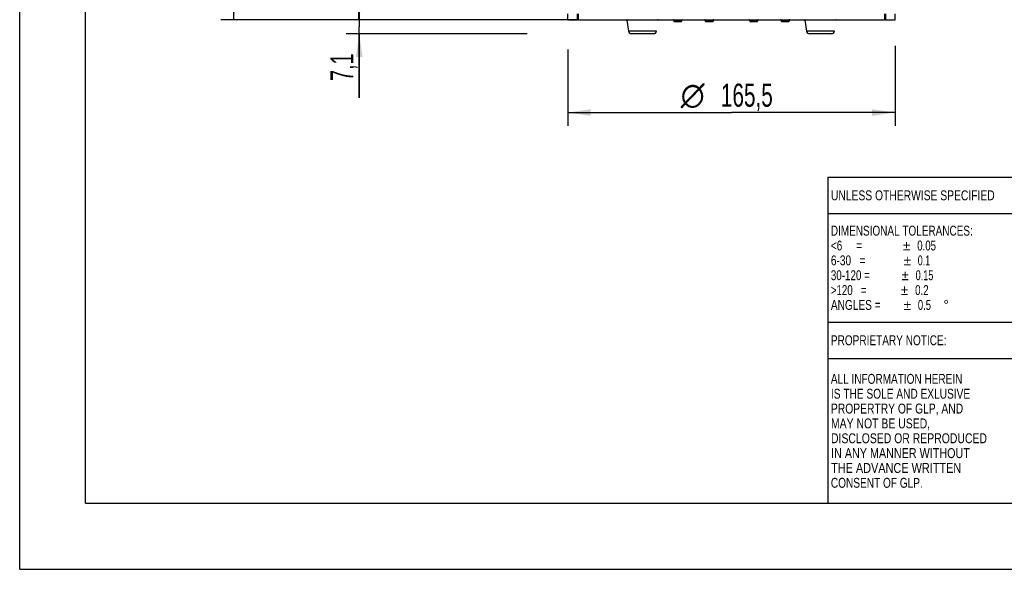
# Model space of a CAD drawing. Extents: x 0 to 297, y 0 to 210.
# Tile 1 of 41: x 0 to 149, y 0 to 83. Entities that reach past the tile are written whole.
import ezdxf
from ezdxf.enums import TextEntityAlignment as Align

# ---------------------------------------------------------------- set-up
doc = ezdxf.new("R2010")
doc.units = 0
doc.header["$LTSCALE"] = 16.335
doc.header["$MEASUREMENT"] = 0
doc.layers.get('0').update_dxf_attribs({"linetype": 'CONTINUOUS'})
doc.styles.get("Standard").update_dxf_attribs({"font": 'txt', "width": 0.7})
doc.styles.add('TEXTSTYLE_1', font='gdt', dxfattribs={"width": 0.8})
doc.styles.add('TEXTSTYLE_2', font='gdt', dxfattribs={"width": 0.7})
doc.styles.add('TEXTSTYLE_3', font='txt', dxfattribs={"width": 0.8})
doc.dimstyles.get("Standard").update_dxf_attribs({"dimtxt": 0.18, "dimasz": 0.18, "dimexe": 0.18, "dimexo": 0.0625, "dimgap": 0.09, "dimtad": 0, "dimtih": 1, "dimtoh": 1, "dimdec": 4, "dimzin": 0, "dimdsep": 46, "dimtxsty": 'STANDARD', "dimcen": 0.09, "dimadec": 0, "dimazin": 0, "dimtfac": 1, "dimtdec": 4, "dimtofl": 0, "dimtmove": 0, "dimatfit": 3, "dimfxl": 1, "dimtolj": 1, "dimtzin": 0, "dimarcsym": 0})

# ---------------------------------------------------------------- blocks, each defined once
blk = doc.blocks.new('_FILLED')
at = {"color": 0, "linetype": 'ByBlock'}
blk.add_solid([(0, 0), (-1, 0.143), (-1, -0.143)], dxfattribs=at)
blk = doc.blocks.new('*D7')
at = {"color": 2, "linetype": 'Continuous'}
for p, q in [((132.72, 79.32), (132.72, 67.21)), ((83.07, 78.76), (83.07, 67.21)), ((83.07, 69.21), (107.89, 69.21)), ((132.72, 69.21), (107.89, 69.21))]:
    blk.add_line(p, q, dxfattribs=at)
at = {"color": 2, "linetype": 'Continuous', "xscale": 3.5, "yscale": 3.5, "zscale": 3.5, "rotation": 180}
blk.add_blockref('_FILLED', (83.07, 69.21), dxfattribs=at)
at = {"color": 2, "linetype": 'Continuous', "xscale": 3.5, "yscale": 3.5, "zscale": 3.5}
blk.add_blockref('_FILLED', (132.72, 69.21), dxfattribs=at)
at = {"color": 2, "linetype": 'Continuous', "width": 0.671429}
blk.add_text('165,5', height=3.5, dxfattribs=at).set_placement((110.23, 70.09), align=Align.CENTER)
at = {"color": 2, "linetype": 'Continuous', "style": 'TEXTSTYLE_2'}
blk.add_text('n', height=3.5, dxfattribs=at).set_placement((102.02, 70.09), align=Align.CENTER)
blk = doc.blocks.new('*D8')
at = {"color": 2, "linetype": 'Continuous'}
for p, q in [((73.45, 159.15), (49.4, 159.15)), ((51.4, 159.15), (51.4, 121.21)), ((51.4, 83.28), (51.4, 121.21)), ((76.76, 83.28), (49.4, 83.28))]:
    blk.add_line(p, q, dxfattribs=at)
at = {"color": 2, "linetype": 'Continuous', "xscale": 3.5, "yscale": 3.5, "zscale": 3.5}
for p, rotation in [((51.4, 159.15), 90), ((51.4, 83.28), 270)]:
    blk.add_blockref('_FILLED', p, dxfattribs=dict(at, rotation=rotation))
at = {"color": 2, "linetype": 'Continuous', "width": 0.738095}
blk.add_text('253', height=3.5, rotation=90, dxfattribs=at).set_placement((50.53, 121.21), align=Align.CENTER)
blk = doc.blocks.new('*D9')
at = {"color": 2, "linetype": 'Continuous'}
for p, q in [((51.47, 83.28), (51.47, 90.78)), ((51.47, 90.78), (51.47, 82.21)), ((76.6, 83.28), (49.47, 83.28)), ((51.47, 71.42), (51.47, 82.21)), ((76.91, 81.15), (49.47, 81.15)), ((51.47, 81.15), (51.47, 71.42))]:
    blk.add_line(p, q, dxfattribs=at)
at = {"color": 2, "linetype": 'Continuous', "xscale": 3.5, "yscale": 3.5, "zscale": 3.5}
for p, rotation in [((51.47, 83.28), 270), ((51.47, 81.15), 90)]:
    blk.add_blockref('_FILLED', p, dxfattribs=dict(at, rotation=rotation))
at = {"color": 2, "linetype": 'Continuous', "width": 0.642857}
blk.add_text('7,1', height=3.5, rotation=90, dxfattribs=at).set_placement((50.59, 78.17), align=Align.RIGHT)
blk = doc.blocks.new('*D10')
at = {"color": 2, "linetype": 'Continuous'}
for p, q in [((73.4, 172.95), (30.47, 172.95)), ((32.47, 172.95), (32.47, 128.11)), ((32.47, 83.28), (32.47, 128.11)), ((84.68, 83.28), (30.47, 83.28))]:
    blk.add_line(p, q, dxfattribs=at)
at = {"color": 2, "linetype": 'Continuous', "xscale": 3.5, "yscale": 3.5, "zscale": 3.5}
for p, rotation in [((32.47, 172.95), 90), ((32.47, 83.28), 270)]:
    blk.add_blockref('_FILLED', p, dxfattribs=dict(at, rotation=rotation))
at = {"color": 2, "linetype": 'Continuous', "width": 0.785714}
blk.add_text('299', height=3.5, rotation=90, dxfattribs=at).set_placement((31.59, 128.11), align=Align.CENTER)

msp = doc.modelspace()

# ---------------------------------------------------------------- linework, layer by layer
at = {"color": 7, "linetype": 'Continuous'}
for p, q in [((0, 0), (0, 210)), ((83.06737, 83.27666), (83.06737, 84.17666)), ((132.71737, 83.27666), (132.71737, 84.17666)), ((83.06729, 83.27666), (83.96737, 83.27666)), ((83.96737, 83.27666), (84.54905, 83.27666)), ((84.68474, 83.27666), (84.54905, 83.27666)), ((84.68474, 83.27666), (86.81389, 83.27666)), ((86.81389, 83.27666), (86.8589, 83.27666)), ((86.8589, 83.27666), (86.91889, 83.27666)), ((86.91889, 83.27666), (87.69889, 83.27666)), ((87.69889, 83.27666), (87.75889, 83.27666)), ((87.75889, 83.27666), (87.80389, 83.27666)), ((87.80389, 83.27666), (92.01755, 83.27666)), ((92.01755, 83.27666), (92.0769, 83.27666)), ((92.01755, 83.20788), (92.26556, 81.53082)), ((92.0769, 83.27666), (93.90788, 83.27666)), ((93.90788, 83.27666), (93.94237, 83.27666)), ((93.94237, 83.27666), (94.07898, 83.27666)), ((94.07898, 83.27666), (94.84237, 83.27666)), ((94.84237, 83.27666), (94.87237, 83.27666)), ((94.87237, 83.27666), (96.23898, 83.27666)), ((96.23898, 83.27666), (96.70785, 83.27666)), ((96.70785, 83.27666), (96.72882, 83.27666)), ((96.72882, 83.27666), (96.7672, 83.27666)), ((96.7672, 83.27666), (98.35237, 83.27666)), ((98.35237, 83.27666), (100.81237, 83.27666)), ((99.14737, 83.18666), (99.14737, 83.06666)), ((100.25737, 82.97666), (99.23737, 82.97666)), ((100.34737, 83.18666), (100.34737, 83.06666)), ((100.81237, 83.27666), (101.23237, 83.27666)), ((101.23237, 83.27666), (102.95171, 83.27666)), ((102.95171, 83.27666), (102.97237, 83.27666)), ((102.97237, 83.27666), (103.82737, 83.27666)), ((103.82737, 83.27666), (105.20737, 83.27666)), ((103.91737, 83.18666), (103.91737, 83.06666)), ((105.02737, 82.97666), (104.00737, 82.97666)), ((105.11737, 83.18666), (105.11737, 83.06666)), ((105.20737, 83.27666), (110.57737, 83.27666)), ((110.57737, 83.27666), (111.95737, 83.27666)), ((110.66737, 83.18666), (110.66737, 83.06666)), ((111.77737, 82.97666), (110.75737, 82.97666)), ((111.86737, 83.18666), (111.86737, 83.06666)), ((111.95737, 83.27666), (112.81237, 83.27666)), ((112.81237, 83.27666), (112.83304, 83.27666)), ((112.83304, 83.27666), (114.55237, 83.27666)), ((114.55237, 83.27666), (114.97237, 83.27666)), ((114.97237, 83.27666), (117.43237, 83.27666)), ((115.43737, 83.18666), (115.43737, 83.06666)), ((116.54737, 82.97666), (115.52737, 82.97666)), ((116.63737, 83.18666), (116.63737, 83.06666)), ((117.43237, 83.27666), (119.01755, 83.27666)), ((119.01755, 83.27666), (119.05593, 83.27666)), ((119.01755, 83.20788), (119.26556, 81.53082)), ((119.05593, 83.27666), (119.0769, 83.27666)), ((119.0769, 83.27666), (119.54577, 83.27666)), ((119.54577, 83.27666), (120.91237, 83.27666)), ((120.91237, 83.27666), (120.94237, 83.27666)), ((120.94237, 83.27666), (121.70577, 83.27666)), ((121.70577, 83.27666), (121.84237, 83.27666)), ((121.84237, 83.27666), (121.87687, 83.27666)), ((121.87687, 83.27666), (123.70785, 83.27666)), ((123.70785, 83.27666), (123.7672, 83.27666)), ((123.7672, 83.27666), (127.98086, 83.27666)), ((127.98086, 83.27666), (128.02586, 83.27666)), ((128.02586, 83.27666), (128.08586, 83.27666)), ((128.08586, 83.27666), (128.47586, 83.27666)), ((128.47586, 83.27666), (128.55015, 83.27666)), ((128.55015, 83.27666), (128.86573, 83.27666)), ((128.86573, 83.27666), (128.92585, 83.27666)), ((128.92585, 83.27666), (128.97086, 83.27666)), ((128.97086, 83.27666), (131.10001, 83.27666)), ((131.2357, 83.27666), (131.10001, 83.27666)), ((131.2357, 83.27666), (131.81737, 83.27666)), ((131.81737, 83.27666), (132.71745, 83.27666)), ((93.04237, 81.14666), (92.71072, 81.14666)), ((95.74237, 81.14666), (93.04237, 81.14666)), ((96.07403, 81.14666), (95.74237, 81.14666)), ((120.04237, 81.14666), (119.71072, 81.14666)), ((122.74237, 81.14666), (120.04237, 81.14666)), ((123.07403, 81.14666), (122.74237, 81.14666)), ((0, 0), (297, 0))]:
    msp.add_line(p, q, dxfattribs=at)
at = {"color": 2, "linetype": 'Continuous'}
for p, q in [((10, 10), (10, 200)), ((122.47997, 59.40999), (286.99997, 59.40999)), ((122.47997, 59.40999), (122.47997, 9.99999)), ((122.47997, 53.91999), (232.15997, 53.91999)), ((122.47997, 37.44999), (159.03997, 37.44999)), ((122.47997, 31.95999), (159.03997, 31.95999)), ((10, 10), (287, 10)), ((122.47997, 9.99999), (286.99997, 9.99999))]:
    msp.add_line(p, q, dxfattribs=at)
at = {"color": 9, "linetype": 'Continuous'}
for p, q in [((84.54905, 83.27666), (84.54905, 84.17666)), ((84.68474, 83.27666), (84.68474, 84.17666)), ((131.10001, 84.17666), (131.10001, 83.27666)), ((131.2357, 84.17666), (131.2357, 83.27666))]:
    msp.add_line(p, q, dxfattribs=at)
for points in [[(96.7672, 83.20788), (96.74508, 83.20788), (96.67914, 83.20788), (96.57059, 83.20788), (96.42147, 83.20788), (96.23456, 83.20788), (96.01332, 83.20788), (95.76189, 83.20788), (95.48495, 83.20788), (95.18766, 83.20788), (94.87555, 83.20788), (94.55444, 83.20788), (94.23031, 83.20788), (93.9092, 83.20788), (93.59709, 83.20788), (93.2998, 83.20788), (93.02286, 83.20788), (92.77143, 83.20788), (92.55019, 83.20788), (92.36327, 83.20788), (92.21415, 83.20788), (92.10561, 83.20788), (92.03966, 83.20788), (92.01755, 83.20788)], [(100.34737, 83.18666), (100.31801, 83.18666), (100.23278, 83.18666), (100.10005, 83.18666), (99.93279, 83.18666), (99.74738, 83.18666), (99.56197, 83.18666), (99.39471, 83.18666), (99.26197, 83.18666), (99.17674, 83.18666), (99.14737, 83.18666)], [(100.34737, 83.06666), (100.31801, 83.06666), (100.23278, 83.06666), (100.10005, 83.06666), (99.93278, 83.06666), (99.74737, 83.06666), (99.56196, 83.06666), (99.3947, 83.06666), (99.26196, 83.06666), (99.17674, 83.06666), (99.14737, 83.06666)], [(105.11737, 83.18666), (105.08801, 83.18666), (105.00278, 83.18666), (104.87005, 83.18666), (104.70279, 83.18666), (104.51738, 83.18666), (104.33197, 83.18666), (104.16471, 83.18666), (104.03197, 83.18666), (103.94674, 83.18666), (103.91737, 83.18666)], [(105.11737, 83.06666), (105.08801, 83.06666), (105.00278, 83.06666), (104.87005, 83.06666), (104.70278, 83.06666), (104.51737, 83.06666), (104.33196, 83.06666), (104.1647, 83.06666), (104.03196, 83.06666), (103.94674, 83.06666), (103.91737, 83.06666)], [(111.86737, 83.18666), (111.83801, 83.18666), (111.75278, 83.18666), (111.62005, 83.18666), (111.45279, 83.18666), (111.26738, 83.18666), (111.08197, 83.18666), (110.91471, 83.18666), (110.78197, 83.18666), (110.69674, 83.18666), (110.66737, 83.18666)], [(111.86737, 83.06666), (111.83801, 83.06666), (111.75278, 83.06666), (111.62005, 83.06666), (111.45278, 83.06666), (111.26737, 83.06666), (111.08196, 83.06666), (110.9147, 83.06666), (110.78196, 83.06666), (110.69674, 83.06666), (110.66737, 83.06666)], [(116.63737, 83.18666), (116.60801, 83.18666), (116.52278, 83.18666), (116.39005, 83.18666), (116.22279, 83.18666), (116.03738, 83.18666), (115.85197, 83.18666), (115.68471, 83.18666), (115.55197, 83.18666), (115.46674, 83.18666), (115.43737, 83.18666)], [(116.63737, 83.06666), (116.60801, 83.06666), (116.52278, 83.06666), (116.39005, 83.06666), (116.22278, 83.06666), (116.03737, 83.06666), (115.85196, 83.06666), (115.6847, 83.06666), (115.55196, 83.06666), (115.46674, 83.06666), (115.43737, 83.06666)], [(123.7672, 83.20788), (123.74508, 83.20788), (123.67914, 83.20788), (123.57059, 83.20788), (123.42147, 83.20788), (123.23456, 83.20788), (123.01332, 83.20788), (122.76189, 83.20788), (122.48495, 83.20788), (122.18766, 83.20788), (121.87555, 83.20788), (121.55444, 83.20788), (121.23031, 83.20788), (120.9092, 83.20788), (120.59709, 83.20788), (120.2998, 83.20788), (120.02286, 83.20788), (119.77143, 83.20788), (119.55019, 83.20788), (119.36327, 83.20788), (119.21415, 83.20788), (119.10561, 83.20788), (119.03966, 83.20788), (119.01755, 83.20788)], [(96.51919, 81.53082), (96.49754, 81.53082), (96.43304, 81.53082), (96.32699, 81.53082), (96.18156, 81.53082), (95.99971, 81.53082), (95.78514, 81.53082), (95.54222, 81.53082), (95.27588, 81.53082), (94.99157, 81.53082), (94.69505, 81.53082), (94.39237, 81.53082), (94.0897, 81.53082), (93.79318, 81.53082), (93.50886, 81.53082), (93.24253, 81.53082), (92.99961, 81.53082), (92.78504, 81.53082), (92.60318, 81.53082), (92.45776, 81.53082), (92.35171, 81.53082), (92.28721, 81.53082), (92.26556, 81.53082)], [(123.51919, 81.53082), (123.49754, 81.53082), (123.43304, 81.53082), (123.32699, 81.53082), (123.18156, 81.53082), (122.99971, 81.53082), (122.78514, 81.53082), (122.54222, 81.53082), (122.27588, 81.53082), (121.99157, 81.53082), (121.69505, 81.53082), (121.39237, 81.53082), (121.0897, 81.53082), (120.79318, 81.53082), (120.50886, 81.53082), (120.24253, 81.53082), (119.99961, 81.53082), (119.78504, 81.53082), (119.60318, 81.53082), (119.45776, 81.53082), (119.35171, 81.53082), (119.28721, 81.53082), (119.26556, 81.53082)]]:
    msp.add_lwpolyline(points, dxfattribs=at)
at = {"color": 7, "linetype": 'Continuous'}
for points in [[(100.25737, 82.97666), (100.22662, 82.97666), (100.13806, 82.97666), (100.00237, 82.97666), (99.83593, 82.97666), (99.65881, 82.97666), (99.49237, 82.97666), (99.35669, 82.97666), (99.26813, 82.97666), (99.23737, 82.97666)], [(105.02737, 82.97666), (104.99662, 82.97666), (104.90806, 82.97666), (104.77237, 82.97666), (104.60593, 82.97666), (104.42881, 82.97666), (104.26237, 82.97666), (104.12669, 82.97666), (104.03813, 82.97666), (104.00737, 82.97666)], [(111.77737, 82.97666), (111.74662, 82.97666), (111.65806, 82.97666), (111.52237, 82.97666), (111.35593, 82.97666), (111.17881, 82.97666), (111.01237, 82.97666), (110.87669, 82.97666), (110.78813, 82.97666), (110.75737, 82.97666)], [(116.54737, 82.97666), (116.51662, 82.97666), (116.42806, 82.97666), (116.29237, 82.97666), (116.12593, 82.97666), (115.94881, 82.97666), (115.78237, 82.97666), (115.64669, 82.97666), (115.55813, 82.97666), (115.52737, 82.97666)]]:
    msp.add_lwpolyline(points, dxfattribs=at)
for centre, radius, start, end in [((92.0769, 83.21666), 0.06, 90, 188.4123453), ((92.0769, 83.21666), 0.06, 90, 188.4123453), ((96.70785, 83.21666), 0.06, 351.5876547, 90), ((96.70785, 83.21666), 0.06, 351.5876547, 90), ((99.05737, 83.18666), 0.09, 0, 89.9999982), ((99.23737, 83.06666), 0.09, 180, 210.0026086), ((99.23737, 83.06666), 0.09, 180, 210.0023737), ((99.23737, 83.06666), 0.09, 210.0026086, 223.9991823), ((99.23737, 83.06666), 0.09, 210.0023737, 223.9999597), ((99.23737, 83.06666), 0.09, 223.9991823, 240.0029824), ((99.23737, 83.06666), 0.09, 223.9999597, 240.0027139), ((99.23737, 83.06666), 0.09, 240.0029824, 270), ((99.23737, 83.06666), 0.09, 240.0027139, 270), ((100.25737, 83.06666), 0.09, 270, 0), ((100.43737, 83.18666), 0.09, 90.0000018, 180), ((103.82737, 83.18666), 0.09, 0, 89.9999982), ((104.00737, 83.06666), 0.09, 180, 270), ((105.02737, 83.06666), 0.09, 270, 0), ((105.20737, 83.18666), 0.09, 90.0000018, 180), ((110.57737, 83.18666), 0.09, 0, 89.9999982), ((110.75737, 83.06666), 0.09, 180, 270), ((111.77737, 83.06666), 0.09, 270, 299.9970176), ((111.77737, 83.06666), 0.09, 270, 299.9972861), ((111.77737, 83.06666), 0.09, 299.9970176, 316.0008177), ((111.77737, 83.06666), 0.09, 299.9972861, 316.0000403), ((111.77737, 83.06666), 0.09, 316.0000403, 329.9976263), ((111.77737, 83.06666), 0.09, 316.0008177, 329.9973914), ((111.77737, 83.06666), 0.09, 329.9973914, 0), ((111.77737, 83.06666), 0.09, 329.9976263, 0), ((111.95737, 83.18666), 0.09, 90.0000018, 180), ((115.34737, 83.18666), 0.09, 0, 89.9999982), ((115.52737, 83.06666), 0.09, 180, 270), ((116.54737, 83.06666), 0.09, 270, 0), ((116.72737, 83.18666), 0.09, 90.0000018, 180), ((119.0769, 83.21666), 0.06, 90, 188.4123453), ((119.0769, 83.21666), 0.06, 90, 188.4123453), ((123.70785, 83.21666), 0.06, 351.5876547, 90), ((123.70785, 83.21666), 0.06, 351.5876547, 90), ((92.71072, 81.59666), 0.45, 188.4123453, 270), ((96.07403, 81.59666), 0.45, 270, 351.5876547), ((119.71072, 81.59666), 0.45, 188.4123453, 270), ((123.07403, 81.59666), 0.45, 270, 351.5876547)]:
    msp.add_arc(centre, radius, start, end, dxfattribs=at)

# ---------------------------------------------------------------- texts
at = {"color": 2, "linetype": 'Continuous', "style": 'TEXTSTYLE_3'}
for s, width, p in [(' UNLESS OTHERWISE SPECIFIED', 0.77866, (122.54247, 55.91499)), (' DIMENSIONAL TOLERANCES:', 0.753968, (122.54247, 50.55999)), (' <6     = ', 0.757143, (122.54247, 48.30999)), (' 0.05', 0.728571, (135.64962, 48.30999)), (' 6-30   = ', 0.764286, (122.54247, 46.05999)), (' 0.1', 0.678571, (135.75676, 46.05999)), (' 30-120 = ', 0.742857, (122.54247, 43.80999)), (' 0.15', 0.685714, (135.43533, 43.80999)), (' >120   = ', 0.735714, (122.54247, 41.55999)), (' 0.2', 0.732143, (135.32819, 41.55999)), (' ANGLES = ', 0.764286, (122.54247, 39.30999)), (' 0.5', 0.714286, (135.75676, 39.30999)), (' ALL INFORMATION HEREIN', 0.757764, (122.54247, 28.10499)), (' IS THE SOLE AND EXLUSIVE', 0.766667, (122.54247, 25.85499)), (' PROPERTRY OF GLP, AND ', 0.778468, (122.54247, 23.60499)), (' MAY NOT BE USED, ', 0.78836, (122.54247, 21.35499)), (' DISCLOSED OR REPRODUCED', 0.78869, (122.54247, 19.10499)), (' IN ANY MANNER WITHOUT ', 0.813665, (122.54247, 16.85499)), (' THE ADVANCE WRITTEN ', 0.823129, (122.54247, 14.60499)), (' CONSENT OF GLP.', 0.761905, (122.54247, 12.35499))]:
    msp.add_text(s, height=1.5, dxfattribs=dict(at, width=width)).set_placement(p)
at = {"color": 2, "linetype": 'Continuous', "style": 'TEXTSTYLE_1'}
for s, p in [('`', (133.89962, 48.30999)), ('`', (134.00676, 46.05999)), ('`', (133.68533, 43.80999)), ('`', (133.57819, 41.55999)), ('`', (134.00676, 39.30999)), ('~', (140.04247, 39.30999))]:
    msp.add_text(s, height=1.5, dxfattribs=at).set_placement(p)
at = {"color": 2, "linetype": 'Continuous', "width": 0.759524}
msp.add_text(' PROPRIETARY NOTICE:', height=1.5, dxfattribs=at).set_placement((122.54247, 33.95499))

# ---------------------------------------------------------------- dimensions: what is measured, and where the dimension line sits
at = {"color": 2, "linetype": 'Continuous'}
for base, p1, p2, angle, picture, middle in [((32.46741, 172.94666), (84.68474, 83.27666), (73.40454, 172.94666), 90, '*D10', (31.69071, 124.42392)), ((51.40395, 159.14666), (76.75675, 83.27666), (73.45229, 159.14666), 90, '*D8', (50.51523, 117.74742)), ((51.46963, 83.27666), (76.91006, 81.14666), (76.60344, 83.27666), 90, '*D9', (51.86913, 68.76329)), ((83.06737, 69.21453), (132.71737, 79.32015), (83.06737, 78.75873), 180, '*D7', (103.78821, 71.83953))]:
    dim = msp.add_linear_dim(base=base, p1=p1, p2=p2, angle=angle, dimstyle='Standard', dxfattribs=at)
    dim.commit()
    dim.dimension.update_dxf_attribs({"geometry": picture, "text_midpoint": middle, "dimtype": 128})

doc.saveas('drawing.dxf')
